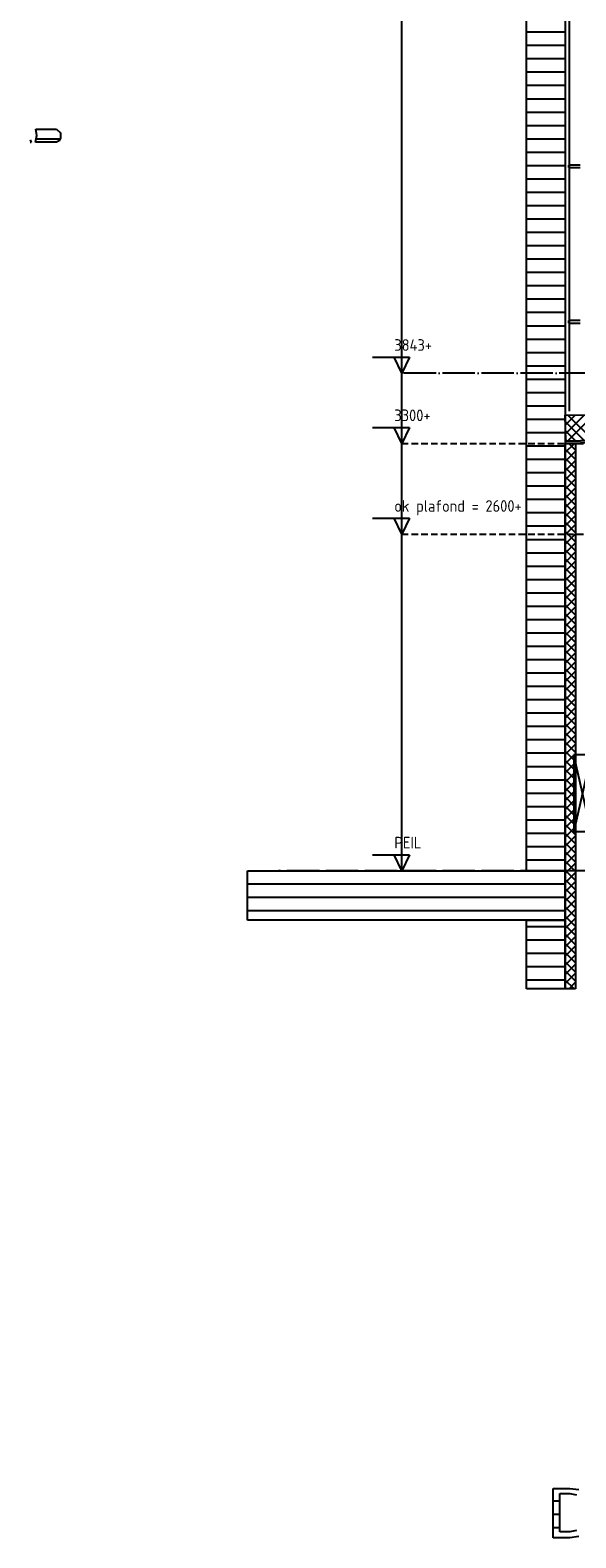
# Model space of a CAD drawing. Extents: x -34050 to 15826, y -13300 to 25096.
# Tile 1 of 40: x -34050 to -29841, y -12543 to -899. Entities that reach past the tile are written whole.
import ezdxf

# ---------------------------------------------------------------- set-up
doc = ezdxf.new("R2010")
doc.units = 0
doc.header["$MEASUREMENT"] = 0
for name, pattern in [('DASHDOT', [300, 250, -25, 0, -25]), ('DASHED', [75, 50, -25]), ('DOT', [50, 0, -50])]:
    doc.linetypes.add(name, pattern=pattern)
for name, color, linetype in [('LAYER01', 7, 'CONTINUOUS'), ('LAYER107', 2, 'DOT'), ('LAYER21', 5, 'CONTINUOUS'), ('LAYER52', 7, 'DASHED'), ('LAYER74', 5, 'DASHED')]:
    doc.layers.add(name, color=color, linetype=linetype)
doc.styles.get("Standard").update_dxf_attribs({"font": 'isocp.shx'})

msp = doc.modelspace()

# ---------------------------------------------------------------- linework, layer by layer
at = {"layer": 'LAYER01', "color": 5, "linetype": 'Continuous'}
for p, q in [((-31183.2489, -7390.7814), (-31183.2489, 1609.2211)), ((-34049.98475, -1746.13495), (-34041.2506, -1767.531)), ((-34041.2506, -1767.531), (-34049.98475, -1767.531)), ((-34041.2506, -1767.531), (-34041.2506, -1767.531)), ((-31183.2489, -3547.781), (-31183.2489, -3355.2803)), ((-31409.5001, -3425.2823), (-31123.25135, -3425.2823)), ((-31183.2489, -3547.781), (-31243.2495, -3425.2823)), ((-31123.25135, -3425.2823), (-31183.2489, -3547.781)), ((-31183.2489, -3948.53135), (-31183.2489, -3756.03025)), ((-29923.02855, -3878.21845), (-29917.5537, -3872.74515)), ((-29774.9573, -4070.19155), (-29922.2168, -3922.93165)), ((-29921.7682, -3947.67035), (-29845.5536, -3871.4527)), ((-29920.5078, -4017.1196), (-29773.55345, -3870.16525)), ((-29905.20325, -4072.52695), (-29701.55335, -3868.8751)), ((-29705.4901, -4068.9472), (-29901.9745, -3872.46515)), ((-31409.5001, -3968.28115), (-31123.25135, -3968.28115)), ((-31183.2489, -4090.78255), (-31243.2495, -3968.28115)), ((-31123.25135, -3968.28115), (-31183.2489, -4090.78255)), ((-29844.42445, -4071.4363), (-29920.91065, -3994.9486)), ((-29913.88855, -4072.68105), (-29919.6045, -4066.9651)), ((-29922.8119, -4160.8425), (-29852.7466, -4090.7799)), ((-29842.81005, -4214.4703), (-29922.8119, -4134.47075)), ((-29922.8119, -4231.5567), (-29842.8131, -4151.5545)), ((-29842.81005, -4143.75875), (-29895.78855, -4090.78255)), ((-29842.81005, -4285.17915), (-29922.8119, -4205.1796)), ((-29922.8119, -4302.26555), (-29842.8131, -4222.266)), ((-29842.8131, -4355.89065), (-29922.8119, -4275.8911)), ((-29922.8119, -4372.97705), (-29842.8131, -4292.97525)), ((-29842.81005, -4426.60215), (-29922.8119, -4346.60265)), ((-29922.8119, -4443.6863), (-29842.81005, -4363.68675)), ((-29842.81005, -4497.3137), (-29922.8119, -4417.31185)), ((-29922.8119, -4514.3978), (-29842.81005, -4434.39825)), ((-29842.81005, -4568.0229), (-29922.8119, -4488.0234)), ((-29922.8119, -4585.10665), (-29842.8131, -4505.1098)), ((-31183.2489, -4790.781), (-31183.2489, -4598.2826)), ((-29842.8131, -4638.73445), (-29922.8119, -4558.7322)), ((-29922.8119, -4655.8182), (-29842.8131, -4575.81865)), ((-29842.8131, -4709.4433), (-29922.8119, -4629.44375)), ((-29922.8119, -4726.5301), (-29842.8131, -4646.53055)), ((-31409.5001, -4668.2823), (-31123.25135, -4668.2823)), ((-31183.2489, -4790.781), (-31243.2495, -4668.2823)), ((-31123.25135, -4668.2823), (-31183.2489, -4790.781)), ((-29842.81005, -4780.1548), (-29922.8119, -4700.15525)), ((-29922.8119, -4797.2389), (-29842.8131, -4717.24205)), ((-29842.81005, -4850.8663), (-29922.8119, -4770.8668)), ((-29922.8119, -4867.9531), (-29842.8131, -4787.9509)), ((-29842.81005, -4921.57555), (-29922.8119, -4841.576)), ((-29922.8119, -4938.66195), (-29842.8131, -4858.6624)), ((-29842.8131, -4992.28705), (-29922.8119, -4912.2875)), ((-29922.8119, -5009.37345), (-29842.81005, -4929.37165)), ((-29842.81005, -5062.9986), (-29922.8119, -4982.99905)), ((-29922.8119, -5080.0827), (-29842.81005, -5000.08315)), ((-29842.81005, -5133.7078), (-29922.8119, -5053.70825)), ((-29922.8119, -5150.7942), (-29842.81005, -5070.7947)), ((-29842.81005, -5204.41935), (-29922.8119, -5124.4198)), ((-29922.8119, -5221.50305), (-29842.8131, -5141.5062)), ((-29842.8131, -5275.13085), (-29922.8119, -5195.12865)), ((-29922.8119, -5292.2146), (-29842.8131, -5212.21505)), ((-29842.8131, -5345.8397), (-29922.8119, -5265.84015)), ((-29922.8119, -5362.9261), (-29842.8131, -5282.92655)), ((-29842.81005, -5416.5512), (-29922.8119, -5336.55165)), ((-29922.8119, -5433.6376), (-29842.8131, -5353.6381)), ((-29842.81005, -5487.26275), (-29922.8119, -5407.2609)), ((-29922.8119, -5504.34685), (-29842.8131, -5424.3473)), ((-29842.81005, -5557.97195), (-29922.8119, -5477.9724)), ((-29922.8119, -5575.05835), (-29842.8131, -5495.0588)), ((-29842.8131, -5628.68345), (-29922.8119, -5548.68395)), ((-29922.8119, -5645.7699), (-29842.81005, -5565.76765)), ((-29842.81005, -5699.395), (-29922.8119, -5619.39545)), ((-29922.8119, -5716.4791), (-29842.81005, -5636.4792)), ((-29842.81005, -5770.10385), (-29922.8119, -5690.1043)), ((-29922.8119, -5787.19065), (-29842.81005, -5707.1884)), ((-29842.81005, -5840.81535), (-29922.8119, -5760.8158)), ((-29922.8119, -5857.8995), (-29842.8131, -5777.9026)), ((-29842.8131, -5911.52725), (-29922.8119, -5831.52505)), ((-29922.8119, -5928.611), (-29842.8131, -5848.61145)), ((-29842.8131, -5982.2361), (-29922.8119, -5902.23655)), ((-29922.8119, -5999.3225), (-29842.8131, -5919.32295)), ((-29842.81005, -6052.9476), (-29922.8119, -5972.94805)), ((-29922.8119, -6070.03405), (-29842.8131, -5990.0322)), ((-29842.81005, -6123.65915), (-29922.8119, -6043.6569)), ((-29922.8119, -6140.74325), (-29842.8131, -6060.7437)), ((-29842.81005, -6194.36835), (-29922.8119, -6114.3688)), ((-29922.8119, -6211.45475), (-29842.8131, -6131.45525)), ((-29842.8131, -6265.0799), (-29922.8119, -6185.08035)), ((-29922.8119, -6282.1636), (-29842.81005, -6202.1641)), ((-29842.81005, -6335.7914), (-29922.8119, -6255.7892)), ((-29922.8119, -6352.87515), (-29842.81005, -6272.8756)), ((-29842.81005, -6406.50025), (-29922.8119, -6326.5007)), ((-29922.8119, -6423.58705), (-29842.81005, -6343.5848)), ((-29842.81005, -6477.21175), (-29922.8119, -6397.2122)), ((-29922.8119, -6494.2955), (-29842.8131, -6414.299)), ((-29842.8131, -6547.921), (-29922.8119, -6467.92145)), ((-29922.8119, -6565.007), (-29842.8131, -6485.0075)), ((-29842.8131, -6618.6325), (-29922.8119, -6538.63295)), ((-29922.8119, -6635.7193), (-29842.8131, -6555.71975)), ((-29842.81005, -6689.344), (-29922.8119, -6609.3445)), ((-29922.8119, -6706.4308), (-29842.8131, -6626.4282)), ((-29842.81005, -6760.05555), (-29922.8119, -6680.0537)), ((-29922.8119, -6777.1393), (-29842.8131, -6697.13975)), ((-29842.81005, -6830.76475), (-29922.8119, -6750.76525)), ((-29922.8119, -6847.8508), (-29842.8131, -6767.85125)), ((-29842.8131, -6901.4763), (-29922.8119, -6821.4737)), ((-29922.8119, -6918.56005), (-29842.81005, -6838.5605)), ((-29842.81005, -6972.1878), (-29922.8119, -6892.1852)), ((-29922.8119, -6989.27155), (-29842.81005, -6909.272)), ((-29842.81005, -7042.89705), (-29922.8119, -6962.8975)), ((-29922.8119, -7059.98305), (-29842.81005, -6979.98125)), ((-29842.81005, -7113.60855), (-29922.8119, -7033.609)), ((-29922.8119, -7130.6923), (-29842.8131, -7050.69505)), ((-31183.2489, -7390.7814), (-31183.2489, -7198.2811)), ((-29842.8131, -7184.317), (-29922.8119, -7104.31745)), ((-29922.8119, -7201.4038), (-29842.8131, -7121.40425)), ((-29842.8131, -7255.02855), (-29922.8119, -7175.029)), ((-29922.8119, -7272.11535), (-29842.8131, -7192.1158)), ((-31409.5001, -7268.2831), (-31123.25135, -7268.2831)), ((-31183.2489, -7390.7814), (-31243.2495, -7268.2831)), ((-31123.25135, -7268.2831), (-31183.2489, -7390.7814)), ((-29842.81005, -7325.74005), (-29922.8119, -7245.7405)), ((-29922.8119, -7342.82685), (-29842.8131, -7262.825)), ((-29842.81005, -7396.4493), (-29922.8119, -7316.44975)), ((-29922.8119, -7413.53605), (-29842.8131, -7333.53655)), ((-29842.81005, -7467.1608), (-29922.8119, -7387.16125)), ((-29922.8119, -7484.2476), (-29842.8131, -7404.245)), ((-29842.8131, -7537.8723), (-29922.8119, -7457.8705)), ((-29922.8119, -7554.95605), (-29842.81005, -7474.9565)), ((-29842.81005, -7608.58385), (-29922.8119, -7528.582)), ((-29922.8119, -7625.66835), (-29842.81005, -7545.6688)), ((-29842.81005, -7679.29305), (-29922.8119, -7599.2935)), ((-29922.8119, -7696.3768), (-29842.81005, -7616.37725)), ((-29842.81005, -7750.0046), (-29922.8119, -7670.00275)), ((-29922.8119, -7767.0883), (-29842.8131, -7687.0888)), ((-29842.8131, -7820.7138), (-29922.8119, -7740.71425)), ((-29922.8119, -7837.79985), (-29842.8131, -7757.8003)), ((-29842.8131, -7891.4253), (-29922.8119, -7811.4258)), ((-29922.8119, -7908.51135), (-29842.8131, -7828.5118)), ((-29842.81005, -7962.13685), (-29922.8119, -7882.1373)), ((-29922.8119, -7979.2206), (-29842.8131, -7899.22105)), ((-29842.81005, -8032.84605), (-29922.8119, -7952.84655)), ((-29922.8119, -8049.9321), (-29842.8131, -7969.93255)), ((-29842.81005, -8103.5576), (-29922.8119, -8023.55805)), ((-29922.8119, -8120.6436), (-29842.8131, -8040.6418)), ((-29842.8131, -8174.2691), (-29922.8119, -8094.2665)), ((-29922.8119, -8191.35285), (-29842.81005, -8111.3533)), ((-29842.81005, -8244.97755), (-29922.8119, -8164.97805)), ((-29922.8119, -8262.06435), (-29842.81005, -8182.0648)), ((-29854.657, -8303.8437), (-29922.8119, -8235.68955)), ((-29893.88125, -8303.8437), (-29842.81005, -8252.77405))]:
    msp.add_line(p, q, dxfattribs=at)
at = {"layer": 'LAYER01', "color": 1, "linetype": 'Continuous'}
for p, q in [((-34009.18885, -1763.1256), (-33998.1476, -1713.2799)), ((-34007.12585, -1663.1262), (-33847.12525, -1663.1565)), ((-33998.1476, -1713.2799), (-34007.1045, -1663.1237)), ((-33847.12525, -1663.1565), (-33817.12645, -1693.15625)), ((-33817.12645, -1733.156), (-33825.9125, -1754.3703)), ((-33817.12645, -1693.1259), (-33817.12645, -1733.156)), ((-33847.12525, -1763.15595), (-34009.18885, -1763.1256)), ((-33825.9125, -1754.3703), (-33847.12525, -1763.15595)), ((-29923.1262, -3872.84355), (-19233.4381, -3681.3755)), ((-29919.50075, -4072.78215), (-29923.1262, -3872.84355)), ((-29920.0012, -4072.78215), (-19251.49995, -3881.72035)), ((-19251.49995, -3899.7181), (-29919.62585, -4090.78255)), ((-19233.18785, -3881.37435), (-29919.50075, -4072.78215)), ((-29919.62585, -4090.78255), (-29920.0012, -4072.78215)), ((-29922.8119, -8303.8437), (-29922.8119, -4090.78255)), ((-29922.8119, -4090.78255), (-29842.8131, -4090.78255)), ((-29842.8131, -4090.78255), (-29842.8131, -8303.8437)), ((-29842.8131, -8303.8437), (-29922.8119, -8303.8437))]:
    msp.add_line(p, q, dxfattribs=at)
at = {"layer": 'LAYER01', "color": 2, "linetype": 'Continuous'}
for p, q in [((-33818.01145, -1740.40165), (-34001.5747, -1740.40165)), ((-29922.8119, -7824.8993), (-30222.8119, -7824.8993)), ((-29922.8119, -7928.0266), (-30222.8119, -7928.0266)), ((-29922.8119, -8031.15385), (-30222.8119, -8031.15385)), ((-29922.8119, -8134.2819), (-30222.8119, -8134.2819)), ((-29922.8119, -8237.4092), (-30222.8119, -8237.4092))]:
    msp.add_line(p, q, dxfattribs=at)
at = {"layer": 'LAYER01', "color": 1, "linetype": 'DASHDOT'}
for p, q in [((-2409.87435, -3547.781), (-31183.2489, -3547.781)), ((-2409.87435, -7390.7814), (-32134.31395, -7390.7814))]:
    msp.add_line(p, q, dxfattribs=at)
at = {"layer": 'LAYER01', "color": 5, "linetype": 'DASHED'}
for p, q in [((-31183.2489, -4090.78255), (-29637.24975, -4090.78255)), ((-31183.2489, -4790.781), (-29637.24975, -4790.781)), ((-31183.2489, -7390.7814), (-30737.8113, -7390.7814))]:
    msp.add_line(p, q, dxfattribs=at)
at = {"layer": 'LAYER01', "color": 3, "linetype": 'Continuous'}
for p, q in [((-32372.8119, -7773.84415), (-32372.8119, -7390.7814)), ((-32372.8119, -7390.7814), (-29922.8119, -7390.7814)), ((-29922.8119, -7390.7814), (-29922.8119, -7773.84415)), ((-29922.8119, -7773.84415), (-32372.8119, -7773.84415)), ((-30222.8119, -8303.8437), (-30222.8119, -7773.84415)), ((-30222.8119, -7773.84415), (-29922.8119, -7773.84415)), ((-29922.8119, -7773.84415), (-29922.8119, -8303.8437)), ((-29922.8119, -8303.8437), (-30222.8119, -8303.8437))]:
    msp.add_line(p, q, dxfattribs=at)
at = {"layer": 'LAYER01', "color": 6, "linetype": 'Continuous'}
for p, q in [((-29922.8119, -7493.9087), (-32372.8119, -7493.9087)), ((-29922.8119, -7597.03675), (-32372.8119, -7597.03675)), ((-29922.8119, -7700.16405), (-32372.8119, -7700.16405))]:
    msp.add_line(p, q, dxfattribs=at)
at = {"layer": 'LAYER107', "color": 5, "linetype": 'Continuous'}
for p, q in [((-30015.37475, -12371.31425), (-30015.37475, -12161.5326)), ((-30015.37475, -12161.5326), (-29888.68715, -12161.5326)), ((-29963.4369, -12371.31425), (-29963.4369, -12200.99945)), ((-29963.4369, -12200.99945), (-29888.68715, -12200.99945)), ((-29888.68715, -12161.5326), (-29818.8324, -12170.2652)), ((-29888.68715, -12200.99945), (-29836.0077, -12210.4843)), ((-30015.37475, -12543.03285), (-30015.37475, -12371.31425)), ((-29963.4369, -12497.34495), (-29963.4369, -12371.31425)), ((-29888.68715, -12543.03285), (-30015.37475, -12543.03285)), ((-29888.68715, -12497.34495), (-29963.4369, -12497.34495)), ((-29817.9291, -12531.8306), (-29888.678, -12543.0374)), ((-29835.33935, -12487.4962), (-29888.6444, -12497.3175))]:
    msp.add_line(p, q, dxfattribs=at)
at = {"layer": 'LAYER107', "color": 2, "linetype": 'Continuous'}
for p, q in [((-29963.4369, -12259.36585), (-30015.37475, -12259.36585)), ((-29963.4369, -12362.49315), (-30015.37475, -12362.49315)), ((-29963.4369, -12465.6204), (-30015.37475, -12465.6204))]:
    msp.add_line(p, q, dxfattribs=at)
at = {"layer": 'LAYER21', "color": 3, "linetype": 'Continuous'}
for p, q in [((-29922.8119, 1234.34315), (-29922.8119, -7390.7814)), ((-30222.8119, -7390.7814), (-30222.8119, 1084.344)), ((-29922.8119, -7390.7814), (-30222.8119, -7390.7814))]:
    msp.add_line(p, q, dxfattribs=at)
at = {"layer": 'LAYER21', "color": 2, "linetype": 'Continuous'}
for p, q in [((-29922.8119, -915.38475), (-30222.8119, -915.38475)), ((-29922.8119, -1018.51225), (-30222.8119, -1018.51225)), ((-29922.8119, -1121.63965), (-30222.8119, -1121.63965)), ((-29922.8119, -1224.76455), (-30222.8119, -1224.76455)), ((-29922.8119, -1327.8919), (-30222.8119, -1327.8919)), ((-29922.8119, -1431.0194), (-30222.8119, -1431.0194)), ((-29922.8119, -1534.1468), (-30222.8119, -1534.1468)), ((-29922.8119, -1637.27415), (-30222.8119, -1637.27415)), ((-29922.8119, -1740.40165), (-30222.8119, -1740.40165)), ((-29922.8119, -1843.52915), (-30222.8119, -1843.52915)), ((-29922.8119, -1946.6564), (-30222.8119, -1946.6564)), ((-29922.8119, -2049.7814), (-30222.8119, -2049.7814)), ((-29922.8119, -2152.9089), (-30222.8119, -2152.9089)), ((-29922.8119, -2256.0362), (-30222.8119, -2256.0362)), ((-29922.8119, -2359.16365), (-30222.8119, -2359.16365)), ((-29922.8119, -2462.29115), (-30222.8119, -2462.29115)), ((-29922.8119, -2565.41845), (-30222.8119, -2565.41845)), ((-29922.8119, -2668.5459), (-30222.8119, -2668.5459)), ((-29922.8119, -2771.6734), (-30222.8119, -2771.6734)), ((-29922.8119, -2874.7982), (-30222.8119, -2874.7982)), ((-29922.8119, -2977.9257), (-30222.8119, -2977.9257)), ((-29922.8119, -3081.05315), (-30222.8119, -3081.05315)), ((-29922.8119, -3184.18045), (-30222.8119, -3184.18045)), ((-29922.8119, -3287.3081), (-30222.8119, -3287.3081)), ((-29922.8119, -3390.4354), (-30222.8119, -3390.4354)), ((-29922.8119, -3493.5627), (-30222.8119, -3493.5627)), ((-29922.8119, -3596.69035), (-30222.8119, -3596.69035)), ((-29922.8119, -3699.815), (-30222.8119, -3699.815)), ((-29922.8119, -3802.94265), (-30222.8119, -3802.94265)), ((-29922.8119, -3906.06995), (-30222.8119, -3906.06995)), ((-29922.8119, -4009.19725), (-30222.8119, -4009.19725)), ((-29922.8119, -4112.3249), (-30222.8119, -4112.3249)), ((-29922.8119, -4215.4522), (-30222.8119, -4215.4522)), ((-29922.8119, -4318.5795), (-30222.8119, -4318.5795)), ((-29922.8119, -4421.70715), (-30222.8119, -4421.70715)), ((-29922.8119, -4524.83175), (-30222.8119, -4524.83175)), ((-29922.8119, -4627.95945), (-30222.8119, -4627.95945)), ((-29922.8119, -4731.08675), (-30222.8119, -4731.08675)), ((-29922.8119, -4834.2144), (-30222.8119, -4834.2144)), ((-29922.8119, -4937.3417), (-30222.8119, -4937.3417)), ((-29922.8119, -5040.469), (-30222.8119, -5040.469)), ((-29922.8119, -5143.59665), (-30222.8119, -5143.59665)), ((-29922.8119, -5246.72395), (-30222.8119, -5246.72395)), ((-29922.8119, -5349.84895), (-30222.8119, -5349.84895)), ((-29922.8119, -5452.97625), (-30222.8119, -5452.97625)), ((-29922.8119, -5556.1035), (-30222.8119, -5556.1035)), ((-29922.8119, -5659.2312), (-30222.8119, -5659.2312)), ((-29922.8119, -5762.35845), (-30222.8119, -5762.35845)), ((-29922.8119, -5865.48575), (-30222.8119, -5865.48575)), ((-29922.8119, -5968.61345), (-30222.8119, -5968.61345)), ((-29922.8119, -6071.7407), (-30222.8119, -6071.7407)), ((-29922.8119, -6174.8657), (-30222.8119, -6174.8657)), ((-29922.8119, -6277.993), (-30222.8119, -6277.993)), ((-29922.8119, -6381.1207), (-30222.8119, -6381.1207)), ((-29922.8119, -6484.2476), (-30222.8119, -6484.2476)), ((-29922.8119, -6587.37565), (-30222.8119, -6587.37565)), ((-29922.8119, -6690.50295), (-30222.8119, -6690.50295)), ((-29922.8119, -6793.6302), (-30222.8119, -6793.6302)), ((-29922.8119, -6896.7575), (-30222.8119, -6896.7575)), ((-29922.8119, -6999.8825), (-30222.8119, -6999.8825)), ((-29922.8119, -7103.0098), (-30222.8119, -7103.0098)), ((-29922.8119, -7206.1371), (-30222.8119, -7206.1371)), ((-29922.8119, -7309.26515), (-30222.8119, -7309.26515))]:
    msp.add_line(p, q, dxfattribs=at)
at = {"layer": 'LAYER52', "color": 1, "linetype": 'Continuous'}
for p, q in [((-29892.8131, 1449.87345), (-29892.8131, -3840.6246)), ((-29807.8125, -1941.1251), (-29897.8119, -1941.1251)), ((-29897.8119, -1941.1251), (-29897.8119, -1961.125)), ((-29897.8119, -1961.125), (-29807.8125, -1961.125)), ((-29807.8125, -3141.12605), (-29897.8119, -3141.12605)), ((-29897.8119, -3141.12605), (-29897.8119, -3161.12595)), ((-29897.8119, -3161.12595), (-29807.8125, -3161.12595))]:
    msp.add_line(p, q, dxfattribs=at)
at = {"layer": 'LAYER74', "color": 1, "linetype": 'Continuous'}
for p, q in [((-29722.8119, -6494.78075), (-29857.8125, -6494.78075)), ((-29857.8125, -6494.78075), (-29857.8125, -7088.781)), ((-29722.8119, -7088.781), (-29857.8125, -6494.78075)), ((-29722.8119, -6494.78075), (-29857.8125, -7088.781)), ((-29857.8125, -7088.781), (-29722.8119, -7088.781))]:
    msp.add_line(p, q, dxfattribs=at)

# ---------------------------------------------------------------- texts
at = {"layer": 'LAYER01', "color": 1}
for s, p in [('3843+', (-31241.50085, -3376.03265)), ('3300+', (-31241.50085, -3919.03115)), ('ok plafond = 2600+', (-31241.50085, -4619.0323)), ('PEIL', (-31241.50085, -7219.03075))]:
    msp.add_text(s, height=90, dxfattribs=at).set_placement(p)

doc.saveas('drawing.dxf')
